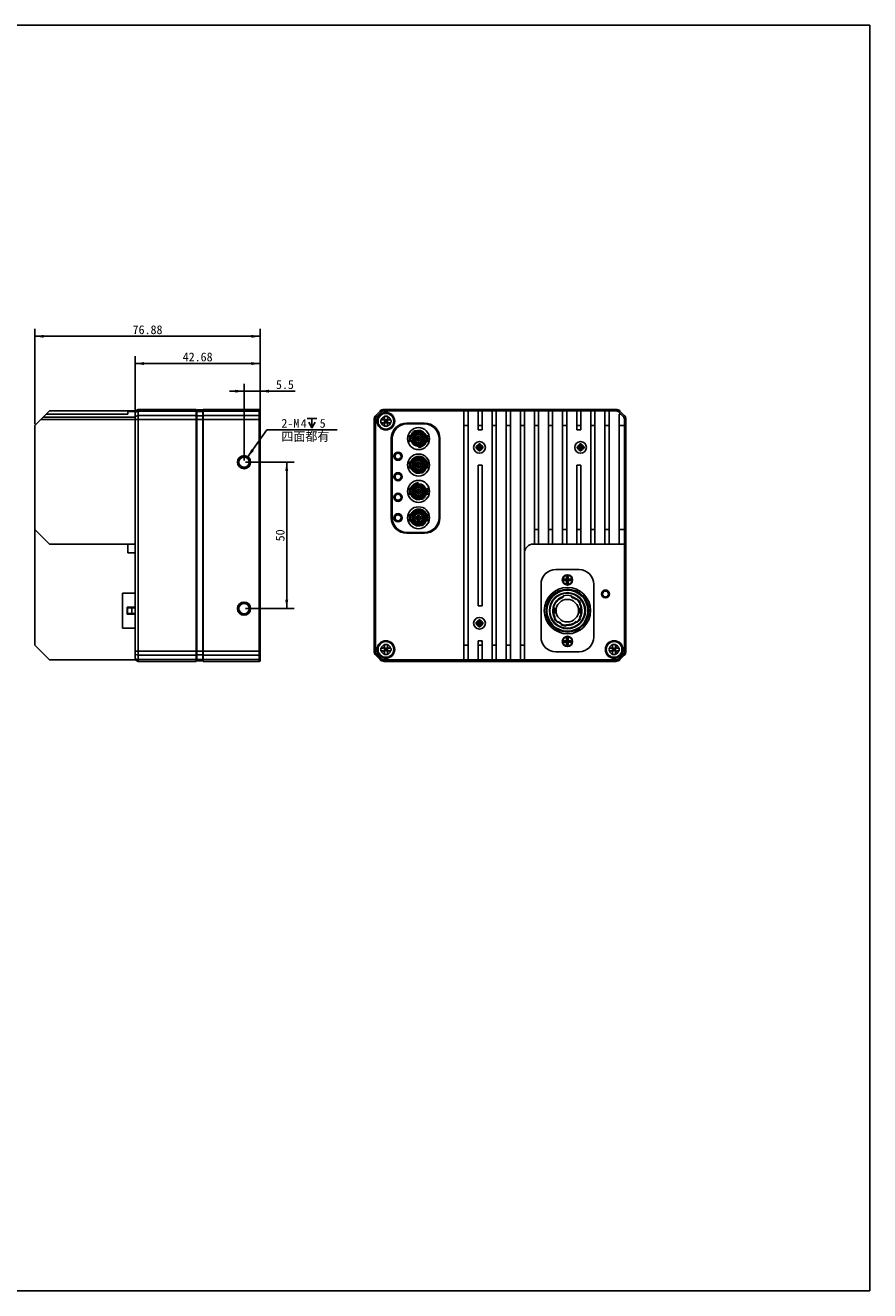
# Model space of a CAD drawing. Header units: millimetres. Extents: x 0 to 559, y 0 to 432.
# Tile 2 of 2: x 271 to 559, y 0 to 432. Entities that reach past the tile are written whole.
import ezdxf
from ezdxf.enums import TextEntityAlignment as Align

# ---------------------------------------------------------------- set-up
doc = ezdxf.new("R2010")
doc.units = ezdxf.units.MM
doc.header["$LTSCALE"] = 30.734
doc.layers.get('0').update_dxf_attribs({"linetype": 'CONTINUOUS'})
doc.layers.add('00_COMPONENTS', color=7, linetype='CONTINUOUS')
doc.layers.add('51__DRAFT_DIMS', color=7, linetype='CONTINUOUS')
doc.styles.get("Standard").update_dxf_attribs({"font": 'simfang.ttf'})
doc.dimstyles.new('DIMSTYLE_1', dxfattribs={"dimtxt": 3, "dimasz": 3, "dimexe": 2.5, "dimexo": 0.5, "dimgap": 0.75, "dimtad": 1, "dimdsep": 46, "dimtxsty": 'STANDARD', "dimblk": '_FILLED', "dimblk1": '_FILLED', "dimblk2": '_FILLED', "dimcen": 0.09, "dimclrt": 3, "dimazin": 2, "dimtp": 0.3, "dimtm": 0.3, "dimtfac": 1, "dimtofl": 0, "dimtmove": 0, "dimatfit": 3, "dimldrblk": '_FILLED', "dimfxl": 1, "dimtolj": 1, "dimarcsym": 0})
doc.dimstyles.new('DIMSTYLE_2', dxfattribs={"dimtxt": 3, "dimasz": 3, "dimexe": 2.5, "dimexo": 0.5, "dimtad": 1, "dimdsep": 46, "dimtxsty": 'STANDARD', "dimblk": '_FILLED', "dimblk1": '_FILLED', "dimblk2": '_FILLED', "dimcen": 0.09, "dimclrt": 3, "dimazin": 2, "dimtp": 0.1, "dimtm": 0.1, "dimtfac": 1, "dimtofl": 0, "dimtmove": 0, "dimatfit": 1, "dimldrblk": '_FILLED', "dimfxl": 1, "dimtolj": 1, "dimarcsym": 0})
doc.dimstyles.new('DIMSTYLE_3', dxfattribs={"dimtxt": 3, "dimasz": 3, "dimexe": 2.5, "dimexo": 0.5, "dimgap": 0.75, "dimtad": 1, "dimdsep": 46, "dimtxsty": 'STANDARD', "dimblk": '_FILLED', "dimblk1": '_FILLED', "dimblk2": '_FILLED', "dimcen": 0.09, "dimclrt": 3, "dimazin": 2, "dimtp": 0.1, "dimtm": 0.1, "dimtfac": 1, "dimtofl": 0, "dimtmove": 0, "dimatfit": 3, "dimldrblk": '_FILLED', "dimfxl": 1, "dimtolj": 1, "dimarcsym": 0})

# ---------------------------------------------------------------- blocks, each defined once
blk = doc.blocks.new('_FILLED')
at = {"color": 0, "linetype": 'BYBLOCK'}
blk.add_solid([(0, 0), (-1, 0.17), (-1, -0.17)], dxfattribs=at)
blk = doc.blocks.new('*D5')
at = {"layer": '51__DRAFT_DIMS', "color": 4}
for p, q in [((345.76, 282.75), (362.32, 282.75)), ((359.82, 282.75), (359.82, 257.75)), ((359.82, 232.75), (359.82, 257.75)), ((345.76, 232.75), (362.32, 232.75))]:
    blk.add_line(p, q, dxfattribs=at)
at = {"layer": '51__DRAFT_DIMS', "color": 4, "xscale": 3, "yscale": 3, "zscale": 3}
for p, rotation in [((359.82, 282.75), 90), ((359.82, 232.75), 270)]:
    blk.add_blockref('_FILLED', p, dxfattribs=dict(at, rotation=rotation))
at = {"layer": '51__DRAFT_DIMS', "color": 3}
blk.add_text('50', height=3, rotation=90, dxfattribs=at).set_placement((359.07, 257.75), align=Align.CENTER)
blk = doc.blocks.new('*D6')
at = {"layer": '51__DRAFT_DIMS', "color": 4}
for p, q in [((345.26, 306.95), (340.26, 306.95)), ((340.26, 306.95), (348.01, 306.95)), ((345.26, 283.25), (345.26, 309.45)), ((362.76, 306.95), (348.01, 306.95)), ((350.76, 297.77), (350.76, 309.45)), ((350.76, 306.95), (362.76, 306.95))]:
    blk.add_line(p, q, dxfattribs=at)
at = {"layer": '51__DRAFT_DIMS', "color": 4, "xscale": 3, "yscale": 3, "zscale": 3}
blk.add_blockref('_FILLED', (345.26, 306.95), dxfattribs=at)
at = {"layer": '51__DRAFT_DIMS', "color": 4, "xscale": 3, "yscale": 3, "zscale": 3, "rotation": 180}
blk.add_blockref('_FILLED', (350.76, 306.95), dxfattribs=at)
at = {"layer": '51__DRAFT_DIMS', "color": 3}
blk.add_text('5.5', height=3, dxfattribs=at).set_placement((356.15, 307.7))
blk = doc.blocks.new('*D7')
at = {"layer": '51__DRAFT_DIMS', "color": 4}
for p, q in [((346.41, 284.39), (353.01, 293.72)), ((353.01, 293.72), (356.51, 293.72)), ((356.51, 293.72), (377.08, 293.72))]:
    blk.add_line(p, q, dxfattribs=at)
at = {"layer": '51__DRAFT_DIMS', "color": 4, "xscale": 3, "yscale": 3, "zscale": 3, "rotation": 234.7695864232}
blk.add_blockref('_FILLED', (346.41, 284.39), dxfattribs=at)
at = {"layer": '51__DRAFT_DIMS', "color": 3}
for s, p in [('2-M', (358.01, 294.47)), ('4', (364.61, 294.47)), ('5', (371.07, 294.47)), ('四面都有', (358.01, 289.97))]:
    blk.add_text(s, height=3, dxfattribs=at).set_placement(p)
blk = doc.blocks.new('*D9')
at = {"layer": '51__DRAFT_DIMS', "color": 4}
for p, q in [((273.88, 295.75), (273.88, 328.17)), ((350.76, 297.77), (350.76, 328.17)), ((273.88, 325.67), (312.32, 325.67)), ((350.76, 325.67), (312.32, 325.67))]:
    blk.add_line(p, q, dxfattribs=at)
at = {"layer": '51__DRAFT_DIMS', "color": 4, "xscale": 3, "yscale": 3, "zscale": 3, "rotation": 180}
blk.add_blockref('_FILLED', (273.88, 325.67), dxfattribs=at)
at = {"layer": '51__DRAFT_DIMS', "color": 4, "xscale": 3, "yscale": 3, "zscale": 3}
blk.add_blockref('_FILLED', (350.76, 325.67), dxfattribs=at)
at = {"layer": '51__DRAFT_DIMS', "color": 3}
blk.add_text('76.88', height=3, dxfattribs=at).set_placement((312.32, 326.42), align=Align.CENTER)
blk = doc.blocks.new('*D10')
at = {"layer": '51__DRAFT_DIMS', "color": 4}
for p, q in [((308.08, 297.77), (308.08, 318.88)), ((308.08, 316.38), (329.42, 316.38)), ((350.76, 316.38), (329.42, 316.38)), ((350.76, 297.77), (350.76, 318.88))]:
    blk.add_line(p, q, dxfattribs=at)
at = {"layer": '51__DRAFT_DIMS', "color": 4, "xscale": 3, "yscale": 3, "zscale": 3, "rotation": 180}
blk.add_blockref('_FILLED', (308.08, 316.38), dxfattribs=at)
at = {"layer": '51__DRAFT_DIMS', "color": 4, "xscale": 3, "yscale": 3, "zscale": 3}
blk.add_blockref('_FILLED', (350.76, 316.38), dxfattribs=at)
at = {"layer": '51__DRAFT_DIMS', "color": 3}
blk.add_text('42.68', height=3, dxfattribs=at).set_placement((329.42, 317.13), align=Align.CENTER)

msp = doc.modelspace()

# ---------------------------------------------------------------- linework, layer by layer
at = {"color": 7}
for p, q in [((0, 431.8), (558.8, 431.8)), ((558.8, 0), (558.8, 431.8)), ((0, 0), (558.8, 0))]:
    msp.add_line(p, q, dxfattribs=at)
at = {"layer": '00_COMPONENTS', "color": 7}
for p, q in [((273.881, 295.253), (278.881, 300.253)), ((277.761, 299.133), (305.581, 299.133)), ((278.881, 300.253), (308.081, 300.253)), ((305.581, 299.133), (305.581, 300.253)), ((308.081, 300.287), (309.081, 300.753)), ((308.081, 215.22), (308.081, 300.287)), ((309.081, 214.753), (309.081, 300.753)), ((309.081, 300.753), (328.971, 300.753)), ((328.971, 214.753), (328.971, 300.753)), ((328.971, 299.253), (329.071, 299.253)), ((329.071, 215.053), (329.071, 300.453)), ((329.071, 300.453), (329.171, 300.453)), ((329.171, 300.603), (329.171, 214.903)), ((331.171, 300.603), (329.171, 300.603)), ((331.171, 300.603), (331.171, 214.903)), ((331.171, 300.453), (331.271, 300.453)), ((331.271, 214.753), (331.271, 300.753)), ((331.271, 300.753), (350.461, 300.753)), ((350.761, 300.453), (350.761, 215.053)), ((391.684, 300.167), (390.206, 298.689)), ((392.014, 299.838), (390.535, 298.359)), ((472.142, 300.753), (393.098, 300.753)), ((472.142, 300.287), (393.098, 300.287)), ((393.17, 297.703), (393.17, 298.444)), ((394.17, 297.703), (394.17, 298.444)), ((420.33, 215.253), (420.33, 300.253)), ((420.33, 300.253), (472.206, 300.253)), ((421.73, 215.253), (421.73, 300.253)), ((425.14, 293.753), (425.14, 300.253)), ((426.54, 293.753), (426.54, 300.253)), ((429.95, 215.253), (429.95, 300.253)), ((431.35, 215.253), (431.35, 300.253)), ((434.76, 215.253), (434.76, 300.253)), ((436.16, 215.253), (436.16, 300.253)), ((439.57, 215.253), (439.57, 300.253)), ((440.97, 215.253), (440.97, 300.253)), ((444.38, 254.753), (444.38, 300.253)), ((445.78, 254.753), (445.78, 300.253)), ((449.19, 254.753), (449.19, 300.253)), ((450.59, 254.753), (450.59, 300.253)), ((454, 254.753), (454, 300.253)), ((455.4, 254.753), (455.4, 300.253)), ((458.81, 293.753), (458.81, 300.253)), ((460.21, 293.753), (460.21, 300.253)), ((463.62, 254.753), (463.62, 300.253)), ((465.02, 254.753), (465.02, 300.253)), ((468.43, 254.753), (468.43, 300.253)), ((469.83, 254.753), (469.83, 300.253)), ((472.913, 299.96), (474.827, 298.046)), ((474.704, 298.359), (473.226, 299.838)), ((473.24, 254.753), (473.24, 299.133)), ((473.24, 299.133), (473.74, 299.133)), ((475.034, 298.689), (473.556, 300.167)), ((273.881, 220.253), (273.881, 295.253)), ((389.62, 297.275), (389.62, 218.232)), ((390.086, 297.275), (390.086, 218.232)), ((391.929, 297.203), (392.67, 297.203)), ((392.67, 296.203), (391.929, 296.203)), ((393.024, 296.057), (394.316, 297.35)), ((393.024, 297.35), (394.316, 296.057)), ((393.17, 297.203), (393.17, 296.203)), ((393.17, 297.203), (394.17, 297.203)), ((393.17, 296.703), (394.17, 296.703)), ((393.17, 296.203), (394.17, 296.203)), ((393.17, 294.963), (393.17, 295.703)), ((393.67, 296.203), (393.67, 297.203)), ((394.17, 297.203), (394.17, 296.203)), ((394.17, 294.963), (394.17, 295.703)), ((394.67, 297.203), (395.411, 297.203)), ((395.411, 296.203), (394.67, 296.203)), ((400.82, 296.053), (406.82, 296.053)), ((400.82, 295.753), (406.82, 295.753)), ((420.33, 295.253), (421.73, 295.253)), ((425.14, 295.253), (426.54, 295.253)), ((426.54, 293.753), (425.14, 293.753)), ((429.95, 295.253), (431.35, 295.253)), ((434.76, 295.253), (436.16, 295.253)), ((439.57, 295.253), (440.97, 295.253)), ((444.38, 295.253), (445.78, 295.253)), ((449.19, 295.253), (450.59, 295.253)), ((454, 295.253), (455.4, 295.253)), ((458.81, 295.253), (460.21, 295.253)), ((460.21, 293.753), (458.81, 293.753)), ((463.62, 295.253), (465.02, 295.253)), ((468.43, 295.253), (469.83, 295.253)), ((473.24, 295.253), (475.12, 295.253)), ((475.12, 254.753), (475.12, 297.339)), ((475.154, 218.232), (475.154, 297.275)), ((475.62, 218.232), (475.62, 297.275)), ((395.52, 263.753), (395.52, 290.753)), ((395.82, 263.753), (395.82, 290.753)), ((401.206, 291.753), (401.909, 291.753)), ((401.206, 289.753), (401.959, 289.753)), ((401.97, 290.053), (401.97, 291.453)), ((401.97, 291.453), (402.656, 291.453)), ((401.97, 290.053), (402.656, 290.053)), ((403.523, 293.428), (405.647, 293.428)), ((407.67, 291.453), (406.984, 291.453)), ((407.67, 290.053), (406.984, 290.053)), ((407.442, 291.753), (407.441, 291.756)), ((407.442, 291.753), (407.441, 291.755)), ((407.442, 291.753), (408.434, 291.753)), ((407.497, 289.753), (408.434, 289.753)), ((407.67, 291.453), (407.67, 290.053)), ((411.82, 290.753), (411.82, 263.753)), ((412.12, 290.753), (412.12, 263.753)), ((424.441, 288.003), (425.07, 288.003)), ((424.441, 287.503), (425.07, 287.503)), ((425.282, 287.415), (425.958, 288.091)), ((425.282, 288.091), (425.958, 287.415)), ((425.37, 288.303), (425.37, 288.932)), ((425.37, 288.003), (425.37, 287.503)), ((425.37, 288.003), (425.87, 288.003)), ((425.37, 287.753), (425.87, 287.753)), ((425.37, 287.503), (425.87, 287.503)), ((425.37, 286.574), (425.37, 287.203)), ((425.62, 288.003), (425.62, 287.503)), ((425.87, 288.303), (425.87, 288.932)), ((425.87, 288.003), (425.87, 287.503)), ((425.87, 286.574), (425.87, 287.203)), ((426.17, 288.003), (426.799, 288.003)), ((426.17, 287.503), (426.799, 287.503)), ((458.941, 288.003), (459.57, 288.003)), ((458.941, 287.503), (459.57, 287.503)), ((459.782, 287.415), (460.458, 288.091)), ((459.782, 288.091), (460.458, 287.415)), ((459.87, 288.303), (459.87, 288.932)), ((459.87, 288.003), (459.87, 287.503)), ((459.87, 288.003), (460.37, 288.003)), ((459.87, 287.753), (460.37, 287.753)), ((459.87, 287.503), (460.37, 287.503)), ((459.87, 286.574), (459.87, 287.203)), ((460.12, 288.003), (460.12, 287.503)), ((460.37, 288.303), (460.37, 288.932)), ((460.37, 288.003), (460.37, 287.503)), ((460.37, 286.574), (460.37, 287.203)), ((460.67, 288.003), (461.299, 288.003)), ((460.67, 287.503), (461.299, 287.503)), ((402.143, 282.753), (401.206, 282.753)), ((402.198, 280.753), (401.206, 280.753)), ((401.97, 281.053), (401.97, 282.453)), ((401.97, 282.453), (402.656, 282.453)), ((401.97, 281.053), (402.656, 281.053)), ((402.198, 280.753), (402.199, 280.751)), ((402.198, 280.753), (402.198, 280.751)), ((407.67, 282.453), (406.984, 282.453)), ((407.67, 281.053), (406.984, 281.053)), ((407.67, 282.453), (407.67, 281.053)), ((408.434, 282.753), (407.68, 282.753)), ((408.434, 280.753), (407.731, 280.753)), ((425.14, 233.753), (425.14, 281.753)), ((425.14, 281.753), (426.54, 281.753)), ((426.54, 233.753), (426.54, 281.753)), ((458.81, 281.753), (460.21, 281.753)), ((458.81, 254.753), (458.81, 281.753)), ((460.21, 254.753), (460.21, 281.753)), ((403.993, 279.078), (406.117, 279.078)), ((402.143, 273.753), (401.206, 273.753)), ((401.97, 272.053), (401.97, 273.453)), ((401.97, 273.453), (402.656, 273.453)), ((401.97, 272.053), (402.656, 272.053)), ((407.67, 273.453), (406.984, 273.453)), ((407.67, 272.053), (406.984, 272.053)), ((407.67, 273.453), (407.67, 272.053)), ((408.434, 273.753), (407.68, 273.753)), ((402.198, 271.753), (401.206, 271.753)), ((402.198, 271.753), (402.198, 271.751)), ((402.198, 271.753), (402.199, 271.751)), ((403.993, 270.078), (406.117, 270.078)), ((408.434, 271.753), (407.731, 271.753)), ((402.143, 264.753), (401.206, 264.753)), ((401.97, 263.053), (401.97, 264.453)), ((401.97, 264.453), (402.656, 264.453)), ((407.67, 264.453), (406.984, 264.453)), ((407.67, 264.453), (407.67, 263.053)), ((408.434, 264.753), (407.68, 264.753)), ((278.881, 254.753), (273.881, 259.753)), ((402.198, 262.753), (401.206, 262.753)), ((401.97, 263.053), (402.656, 263.053)), ((402.198, 262.753), (402.198, 262.751)), ((402.198, 262.753), (402.199, 262.751)), ((403.993, 261.078), (406.117, 261.078)), ((407.67, 263.053), (406.984, 263.053)), ((408.434, 262.753), (407.731, 262.753)), ((445.78, 259.753), (444.38, 259.753)), ((450.59, 259.753), (449.19, 259.753)), ((455.4, 259.753), (454, 259.753)), ((460.21, 259.753), (458.81, 259.753)), ((465.02, 259.753), (463.62, 259.753)), ((469.83, 259.753), (468.43, 259.753)), ((475.12, 259.753), (473.24, 259.753)), ((406.82, 258.753), (400.82, 258.753)), ((406.82, 258.453), (400.82, 258.453)), ((278.881, 254.753), (308.081, 254.753)), ((305.581, 251.753), (305.581, 254.753)), ((443.97, 254.753), (475.12, 254.753)), ((459.62, 246.053), (451.62, 246.053)), ((454.424, 242.803), (455.07, 242.803)), ((454.424, 242.303), (454.424, 242.803)), ((454.424, 242.303), (455.07, 242.303)), ((454.441, 242.803), (454.441, 242.303)), ((455.282, 242.891), (455.958, 242.215)), ((455.282, 242.215), (455.958, 242.891)), ((455.87, 243.749), (455.37, 243.749)), ((455.37, 243.749), (455.37, 243.103)), ((455.37, 243.732), (455.87, 243.732)), ((455.37, 242.803), (455.87, 242.803)), ((455.37, 242.803), (455.37, 242.303)), ((455.37, 242.553), (455.87, 242.553)), ((455.37, 242.303), (455.87, 242.303)), ((455.37, 242.003), (455.37, 241.358)), ((455.62, 242.803), (455.62, 242.303)), ((455.87, 243.749), (455.87, 243.103)), ((455.87, 242.803), (455.87, 242.303)), ((455.87, 242.003), (455.87, 241.358)), ((456.17, 242.803), (456.816, 242.803)), ((456.17, 242.303), (456.816, 242.303)), ((456.799, 242.803), (456.799, 242.303)), ((456.816, 242.303), (456.816, 242.803)), ((308.081, 237.998), (303.721, 237.998)), ((303.721, 237.998), (303.721, 226.098)), ((446.62, 241.053), (446.62, 223.053)), ((455.37, 241.374), (455.87, 241.374)), ((455.87, 241.358), (455.37, 241.358)), ((464.62, 223.053), (464.62, 241.053)), ((308.081, 233.198), (305.321, 233.198)), ((305.321, 230.898), (305.321, 233.198)), ((426.54, 233.753), (425.14, 233.753)), ((454.206, 236.639), (454.206, 237.108)), ((455.206, 235.848), (455.206, 235.877)), ((456.006, 235.848), (455.206, 235.848)), ((456.006, 235.877), (456.006, 235.848)), ((457.006, 236.639), (457.006, 237.108)), ((458.989, 236.062), (458.639, 235.768)), ((459.796, 234.389), (460.146, 234.683)), ((305.321, 230.898), (308.081, 230.898)), ((305.496, 233.048), (308.081, 233.048)), ((305.496, 231.048), (305.496, 233.048)), ((305.496, 231.048), (308.081, 231.048)), ((425.37, 228.303), (425.37, 228.932)), ((425.87, 228.303), (425.87, 228.932)), ((451.256, 233.048), (450.911, 233.048)), ((450.911, 231.048), (451.256, 231.048)), ((451.415, 229.707), (451.065, 229.413)), ((451.256, 231.048), (451.256, 233.048)), ((460.146, 229.413), (459.796, 229.707)), ((460.3, 233.048), (459.956, 233.048)), ((459.956, 231.048), (459.956, 233.048)), ((459.956, 231.048), (460.3, 231.048)), ((308.081, 226.098), (303.721, 226.098)), ((424.441, 228.003), (425.07, 228.003)), ((424.441, 227.503), (425.07, 227.503)), ((425.282, 228.091), (425.958, 227.415)), ((425.282, 227.415), (425.958, 228.091)), ((425.37, 228.003), (425.87, 228.003)), ((425.37, 228.003), (425.37, 227.503)), ((425.37, 227.753), (425.87, 227.753)), ((425.37, 227.503), (425.87, 227.503)), ((425.37, 226.574), (425.37, 227.203)), ((425.62, 228.003), (425.62, 227.503)), ((425.87, 228.003), (425.87, 227.503)), ((425.87, 226.574), (425.87, 227.203)), ((426.17, 228.003), (426.799, 228.003)), ((426.17, 227.503), (426.799, 227.503)), ((452.222, 228.034), (452.572, 228.328)), ((453.516, 227.727), (453.398, 227.285)), ((455.136, 226.819), (455.255, 227.261)), ((458.639, 228.328), (458.989, 228.034)), ((278.881, 215.253), (273.881, 220.253)), ((393.17, 219.803), (393.17, 220.544)), ((394.17, 219.803), (394.17, 220.544)), ((420.33, 220.253), (421.73, 220.253)), ((425.14, 221.753), (426.54, 221.753)), ((425.14, 215.253), (425.14, 221.753)), ((425.14, 220.253), (426.54, 220.253)), ((426.54, 215.253), (426.54, 221.753)), ((429.95, 220.253), (431.35, 220.253)), ((434.76, 220.253), (436.16, 220.253)), ((439.57, 220.253), (440.97, 220.253)), ((454.424, 221.803), (455.07, 221.803)), ((454.424, 221.303), (454.424, 221.803)), ((454.424, 221.303), (455.07, 221.303)), ((454.441, 221.803), (454.441, 221.303)), ((455.282, 221.891), (455.958, 221.215)), ((455.282, 221.215), (455.958, 221.891)), ((455.87, 222.749), (455.37, 222.749)), ((455.37, 222.749), (455.37, 222.103)), ((455.37, 222.732), (455.87, 222.732)), ((455.37, 221.803), (455.87, 221.803)), ((455.37, 221.803), (455.37, 221.303)), ((455.37, 221.553), (455.87, 221.553)), ((455.37, 221.303), (455.87, 221.303)), ((455.37, 221.003), (455.37, 220.358)), ((455.37, 220.374), (455.87, 220.374)), ((455.87, 220.358), (455.37, 220.358)), ((455.62, 221.803), (455.62, 221.303)), ((455.87, 222.749), (455.87, 222.103)), ((455.87, 221.803), (455.87, 221.303)), ((455.87, 221.003), (455.87, 220.358)), ((456.17, 221.803), (456.816, 221.803)), ((456.17, 221.303), (456.816, 221.303)), ((456.799, 221.803), (456.799, 221.303)), ((456.816, 221.303), (456.816, 221.803)), ((471.07, 219.803), (471.07, 220.544)), ((472.07, 219.803), (472.07, 220.544)), ((328.971, 216.253), (329.071, 216.253)), ((390.206, 216.817), (391.684, 215.339)), ((390.535, 217.147), (392.014, 215.669)), ((391.929, 219.303), (392.67, 219.303)), ((392.67, 218.303), (391.929, 218.303)), ((393.024, 219.45), (394.316, 218.157)), ((393.024, 218.157), (394.316, 219.45)), ((393.17, 219.303), (393.17, 218.303)), ((393.17, 219.303), (394.17, 219.303)), ((393.17, 218.803), (394.17, 218.803)), ((393.17, 218.303), (394.17, 218.303)), ((393.17, 217.063), (393.17, 217.803)), ((393.67, 218.303), (393.67, 219.303)), ((394.17, 219.303), (394.17, 218.303)), ((394.17, 217.063), (394.17, 217.803)), ((394.67, 219.303), (395.411, 219.303)), ((395.411, 218.303), (394.67, 218.303)), ((451.62, 218.053), (459.62, 218.053)), ((469.829, 219.303), (470.57, 219.303)), ((470.57, 218.303), (469.829, 218.303)), ((470.924, 219.45), (472.216, 218.157)), ((470.924, 218.157), (472.216, 219.45)), ((471.07, 219.303), (472.07, 219.303)), ((471.07, 219.303), (471.07, 218.303)), ((471.07, 218.803), (472.07, 218.803)), ((471.07, 218.303), (472.07, 218.303)), ((471.07, 217.063), (471.07, 217.803)), ((471.57, 218.303), (471.57, 219.303)), ((472.07, 219.303), (472.07, 218.303)), ((472.07, 217.063), (472.07, 217.803)), ((472.57, 219.303), (473.311, 219.303)), ((473.311, 218.303), (472.57, 218.303)), ((473.226, 215.669), (474.704, 217.147)), ((473.556, 215.339), (475.034, 216.817)), ((308.081, 215.253), (278.881, 215.253)), ((308.081, 215.22), (309.081, 214.753)), ((328.971, 214.753), (309.081, 214.753)), ((329.071, 215.053), (329.171, 215.053)), ((331.171, 214.903), (329.171, 214.903)), ((331.171, 215.053), (331.271, 215.053)), ((350.461, 214.753), (331.271, 214.753)), ((393.098, 215.22), (472.142, 215.22)), ((393.098, 214.753), (472.142, 214.753)), ((420.33, 215.253), (440.97, 215.253))]:
    msp.add_line(p, q, dxfattribs=at)
at = {"layer": '00_COMPONENTS', "color": 4}
for p, q in [((308.081, 298.046), (276.674, 298.046)), ((305.581, 299.96), (308.081, 299.96)), ((308.081, 299.838), (309.081, 300.167)), ((308.081, 298.359), (309.081, 298.689)), ((309.081, 300.167), (328.971, 300.167)), ((328.971, 298.689), (309.081, 298.689)), ((329.071, 299.955), (329.171, 299.955)), ((329.071, 298.477), (329.171, 298.477)), ((331.171, 300.061), (329.171, 300.061)), ((331.171, 298.583), (329.171, 298.583)), ((331.171, 299.955), (331.271, 299.955)), ((331.171, 298.477), (331.271, 298.477)), ((331.271, 300.167), (350.461, 300.167)), ((350.461, 298.689), (331.271, 298.689)), ((350.461, 300.753), (350.461, 214.753)), ((390.535, 298.359), (390.206, 298.689)), ((392.014, 299.838), (391.684, 300.167)), ((393.098, 300.287), (393.098, 300.753)), ((472.142, 300.287), (472.142, 300.753)), ((473.226, 299.838), (473.556, 300.167)), ((474.704, 298.359), (475.034, 298.689)), ((308.081, 297.339), (275.967, 297.339)), ((308.081, 297.275), (328.971, 297.275)), ((328.971, 296.253), (329.071, 296.253)), ((329.071, 297.275), (350.761, 297.275)), ((390.086, 297.275), (389.62, 297.275)), ((400.82, 296.053), (400.82, 295.753)), ((406.82, 296.053), (406.82, 295.753)), ((475.154, 297.275), (475.62, 297.275)), ((395.52, 290.753), (395.82, 290.753)), ((412.12, 290.753), (411.82, 290.753)), ((395.52, 263.753), (395.82, 263.753)), ((412.12, 263.753), (411.82, 263.753)), ((400.82, 258.453), (400.82, 258.753)), ((406.82, 258.453), (406.82, 258.753)), ((305.581, 251.753), (308.081, 251.753)), ((308.081, 218.232), (328.971, 218.232)), ((308.081, 217.147), (309.081, 216.817)), ((309.081, 216.817), (328.971, 216.817)), ((328.971, 219.253), (329.071, 219.253)), ((329.071, 218.232), (350.761, 218.232)), ((329.071, 217.03), (329.171, 217.03)), ((331.171, 216.924), (329.171, 216.924)), ((331.171, 217.03), (331.271, 217.03)), ((331.271, 216.817), (350.461, 216.817)), ((390.086, 218.232), (389.62, 218.232)), ((390.535, 217.147), (390.206, 216.817)), ((474.704, 217.147), (475.034, 216.817)), ((475.154, 218.232), (475.62, 218.232)), ((308.081, 215.669), (309.081, 215.339)), ((328.971, 215.339), (309.081, 215.339)), ((329.071, 215.551), (329.171, 215.551)), ((331.171, 215.445), (329.171, 215.445)), ((331.171, 215.551), (331.271, 215.551)), ((350.461, 215.339), (331.271, 215.339)), ((392.014, 215.669), (391.684, 215.339)), ((393.098, 215.22), (393.098, 214.753)), ((472.142, 215.22), (472.142, 214.753)), ((473.226, 215.669), (473.556, 215.339))]:
    msp.add_line(p, q, dxfattribs=at)
at = {"layer": '00_COMPONENTS', "color": 7}
for centre, radius in [((393.67, 296.703), 3), ((393.67, 296.703), 2.675), ((404.82, 290.753), 3.75), ((404.82, 290.753), 2.275), ((404.82, 290.753), 2), ((404.82, 290.753), 1.8), ((404.82, 290.753), 1.4), ((404.82, 290.753), 0.835), ((404.82, 290.753), 0.69), ((404.82, 290.753), 0.22), ((425.62, 287.753), 2), ((460.12, 287.753), 2), ((345.261, 282.753), 2.25), ((397.82, 284.753), 1.4), ((397.82, 284.753), 1.3), ((404.82, 281.753), 3.75), ((345.261, 282.753), 1.75), ((404.82, 281.753), 2.275), ((404.82, 281.753), 2), ((404.82, 281.753), 1.8), ((404.82, 281.753), 1.4), ((404.82, 281.753), 0.835), ((404.82, 281.753), 0.69), ((404.82, 281.753), 0.22), ((397.82, 277.753), 1.4), ((397.82, 277.753), 1.3), ((404.82, 272.753), 3.75), ((397.82, 270.753), 1.4), ((397.82, 270.753), 1.3), ((404.82, 272.753), 2.275), ((404.82, 272.753), 2), ((404.82, 272.753), 1.8), ((404.82, 272.753), 1.4), ((404.82, 272.753), 0.835), ((404.82, 272.753), 0.69), ((404.82, 272.753), 0.22), ((397.82, 263.753), 1.4), ((397.82, 263.753), 1.3), ((404.82, 263.753), 3.75), ((404.82, 263.753), 2.275), ((404.82, 263.753), 2), ((404.82, 263.753), 1.8), ((404.82, 263.753), 1.4), ((404.82, 263.753), 0.835), ((404.82, 263.753), 0.69), ((404.82, 263.753), 0.22), ((455.62, 242.553), 1.75), ((455.62, 242.553), 1.6), ((455.62, 232.053), 7.9), ((455.62, 232.053), 7.3), ((455.606, 232.048), 7), ((455.606, 232.048), 5.95), ((468.62, 237.753), 1.35), ((345.261, 232.753), 2.25), ((345.261, 232.753), 1.75), ((455.606, 232.048), 3.85), ((425.62, 227.753), 2), ((393.67, 218.803), 3), ((393.67, 218.803), 2.675), ((455.62, 221.553), 1.75), ((455.62, 221.553), 1.6), ((471.57, 218.803), 3), ((471.57, 218.803), 2.675)]:
    msp.add_circle(centre, radius, dxfattribs=at)
at = {"layer": '00_COMPONENTS', "color": 4}
for centre, radius in [((404.82, 290.753), 1.933), ((404.82, 290.753), 1.898), ((397.82, 284.753), 1.25), ((397.82, 284.753), 1.21), ((397.82, 284.753), 1.01), ((404.82, 281.753), 1.933), ((404.82, 281.753), 1.898), ((397.82, 277.753), 1.25), ((397.82, 277.753), 1.21), ((397.82, 277.753), 1.01), ((404.82, 272.753), 1.933), ((404.82, 272.753), 1.898), ((397.82, 270.753), 1.25), ((397.82, 270.753), 1.21), ((397.82, 270.753), 1.01), ((397.82, 263.753), 1.25), ((397.82, 263.753), 1.21), ((397.82, 263.753), 1.01), ((404.82, 263.753), 1.933), ((404.82, 263.753), 1.898), ((455.606, 232.048), 6.15), ((468.62, 237.753), 1.3), ((468.62, 237.753), 1.25), ((468.62, 237.753), 1.21), ((468.62, 237.753), 1.01)]:
    msp.add_circle(centre, radius, dxfattribs=at)
at = {"layer": '00_COMPONENTS', "color": 7}
for centre, radius, start, end in [((350.461, 300.453), 0.3, 0, 90), ((391.62, 297.275), 2, 135, 180), ((391.62, 297.275), 1.534, 135, 180), ((393.098, 298.753), 2, 90, 135), ((393.098, 298.753), 1.534, 90, 135), ((472.142, 298.753), 2, 45, 90), ((472.142, 298.753), 1.534, 45, 90), ((472.206, 299.253), 1, 45, 90), ((473.62, 297.275), 1.534, 0, 45), ((474.12, 297.339), 1, 0, 45), ((473.62, 297.275), 2, 0, 45), ((392.67, 297.703), 0.5, 270, 360), ((392.67, 295.703), 0.5, 0, 90), ((394.67, 297.703), 0.5, 180, 270), ((394.67, 295.703), 0.5, 90, 180), ((400.82, 290.753), 5.3, 90, 180), ((400.82, 290.753), 5, 90, 180), ((406.82, 290.753), 5.3, 0, 90), ((406.82, 290.753), 5, 0, 90), ((404.82, 290.753), 3.125, 161.33694, 198.66355), ((404.818, 290.827), 3.054, 162.34206, 200.58972), ((404.81, 291.023), 2.681, 164.31961, 170.75565), ((404.824, 291.019), 2.696, 158.43413, 164.31812), ((404.79, 290.762), 2.599, 164.04658, 164.57032), ((404.82, 290.753), 2.625, 15.47245, 164.5281), ((404.82, 290.753), 2.625, 195.47245, 344.5281), ((404.807, 290.757), 2.617, 162.36646, 164.04538), ((404.82, 290.753), 2.8, 26.13896, 107.17759), ((404.827, 290.682), 2.826, 22.88525, 27.50711), ((404.829, 290.682), 2.825, 22.3333, 22.8842), ((404.819, 290.678), 2.835, 15.86326, 22.28154), ((404.823, 290.679), 2.831, 340.8977, 347.2184), ((404.82, 290.753), 3.125, 341.33647, 18.66358), ((431.374, 287.758), 6.937, 177.97516, 180.04034), ((431.374, 287.748), 6.937, 179.95966, 182.02484), ((425.07, 288.303), 0.3, 270, 360), ((425.07, 287.203), 0.3, 0, 90), ((425.62, 281.997), 6.939, 87.93532, 92.06468), ((425.62, 293.509), 6.939, 267.93532, 272.06468), ((426.17, 288.303), 0.3, 180, 270), ((426.17, 287.203), 0.3, 90, 180), ((419.866, 287.758), 6.937, 359.95966, 2.02484), ((419.866, 287.748), 6.937, 357.97516, 0.04034), ((465.874, 287.758), 6.937, 177.97516, 180.04034), ((465.874, 287.748), 6.937, 179.95966, 182.02484), ((459.57, 288.303), 0.3, 270, 360), ((459.57, 287.203), 0.3, 0, 90), ((460.12, 281.997), 6.939, 87.93532, 92.06468), ((460.12, 293.509), 6.939, 267.93532, 272.06468), ((460.67, 288.303), 0.3, 180, 270), ((460.67, 287.203), 0.3, 90, 180), ((454.366, 287.758), 6.937, 359.95966, 2.02484), ((454.366, 287.748), 6.937, 357.97516, 0.04034), ((404.82, 281.753), 3.125, 161.33647, 198.66358), ((404.817, 281.827), 2.831, 160.8977, 167.2184), ((404.821, 281.828), 2.835, 195.86326, 202.28154), ((404.811, 281.824), 2.825, 202.3333, 202.8842), ((404.813, 281.825), 2.826, 202.88525, 207.50711), ((404.82, 281.753), 2.625, 15.47245, 164.5281), ((404.82, 281.753), 2.625, 195.47245, 344.5281), ((404.816, 281.488), 2.696, 338.43413, 344.31812), ((404.833, 281.75), 2.617, 342.36646, 344.04538), ((404.85, 281.745), 2.599, 344.04658, 344.57032), ((404.83, 281.484), 2.681, 344.31961, 350.75565), ((404.822, 281.679), 3.054, 342.34206, 20.58972), ((404.82, 281.753), 3.125, 341.33694, 18.66355), ((404.82, 281.753), 2.8, 206.13896, 287.17759), ((404.82, 272.753), 3.125, 161.33647, 198.66358), ((404.817, 272.827), 2.831, 160.8977, 167.2184), ((404.821, 272.828), 2.835, 195.86326, 202.28154), ((404.82, 272.753), 2.625, 15.47245, 164.5281), ((404.82, 272.753), 2.625, 195.47245, 344.5281), ((404.85, 272.745), 2.599, 344.04658, 344.57032), ((404.83, 272.484), 2.681, 344.31961, 350.75565), ((404.822, 272.679), 3.054, 342.34206, 20.58972), ((404.82, 272.753), 3.125, 341.33694, 18.66355), ((404.811, 272.824), 2.825, 202.3333, 202.8842), ((404.813, 272.825), 2.826, 202.88525, 207.50711), ((404.82, 272.753), 2.8, 206.13896, 287.17759), ((404.816, 272.488), 2.696, 338.43413, 344.31812), ((404.833, 272.75), 2.617, 342.36646, 344.04538), ((400.82, 263.753), 5.3, 180, 270), ((400.82, 263.753), 5, 180, 270), ((404.82, 263.753), 3.125, 161.33647, 198.66358), ((404.817, 263.827), 2.831, 160.8977, 167.2184), ((404.82, 263.753), 2.625, 15.47245, 164.5281), ((406.82, 263.753), 5.3, 270, 360), ((406.82, 263.753), 5, 270, 360), ((404.822, 263.679), 3.054, 342.34206, 20.58972), ((404.82, 263.753), 3.125, 341.33694, 18.66355), ((404.821, 263.828), 2.835, 195.86326, 202.28154), ((404.811, 263.824), 2.825, 202.3333, 202.8842), ((404.813, 263.825), 2.826, 202.88525, 207.50711), ((404.82, 263.753), 2.625, 195.47245, 344.5281), ((404.82, 263.753), 2.8, 206.13896, 287.17759), ((404.816, 263.488), 2.696, 338.43413, 344.31812), ((404.833, 263.75), 2.617, 342.36646, 344.04538), ((404.85, 263.745), 2.599, 344.04658, 344.57032), ((404.83, 263.484), 2.681, 344.31961, 350.75565), ((443.97, 251.753), 3, 90, 180), ((451.62, 241.053), 5, 90, 180), ((455.07, 243.103), 0.3, 270.00041, 0.00041), ((455.07, 242.003), 0.3, 0.00041, 90.00041), ((456.17, 243.103), 0.3, 180.00041, 270.00041), ((456.17, 242.003), 0.3, 90.00041, 180.00041), ((459.62, 241.053), 5, 0, 90), ((455.606, 232.048), 5, 106.2602, 73.7398), ((455.606, 232.048), 4.8, 106.95776, 209.19308), ((455.606, 232.048), 5.25, 74.53399, 105.46601), ((455.606, 232.048), 4.8, 50.80692, 73.04224), ((455.606, 232.048), 5.25, 30.12911, 49.87089), ((455.606, 232.048), 4.8, 330.80692, 29.19308), ((425.62, 221.997), 6.939, 87.93532, 92.06468), ((455.606, 232.048), 5.25, 210.12911, 229.87089), ((455.606, 232.048), 5.25, 310.12911, 329.87089), ((431.374, 227.758), 6.937, 177.97516, 180.04034), ((431.374, 227.748), 6.937, 179.95966, 182.02484), ((425.07, 228.303), 0.3, 270, 360), ((425.07, 227.203), 0.3, 0, 90), ((425.62, 233.509), 6.939, 267.93532, 272.06468), ((426.17, 228.303), 0.3, 180, 270), ((426.17, 227.203), 0.3, 90, 180), ((419.866, 227.758), 6.937, 359.95966, 2.02484), ((419.866, 227.748), 6.937, 357.97516, 0.04034), ((455.606, 232.048), 4.8, 230.80692, 244.19308), ((455.606, 232.048), 5.25, 245.12911, 264.87089), ((455.606, 232.048), 4.8, 265.80692, 309.19308), ((451.62, 223.053), 5, 180, 270), ((455.07, 222.103), 0.3, 270.00041, 0.00041), ((455.07, 221.003), 0.3, 0.00041, 90.00041), ((456.17, 222.103), 0.3, 180.00041, 270.00041), ((456.17, 221.003), 0.3, 90.00041, 180.00041), ((459.62, 223.053), 5, 270, 360), ((391.62, 218.232), 2, 180, 225), ((391.62, 218.232), 1.534, 180, 225), ((392.67, 219.803), 0.5, 270, 360), ((392.67, 217.803), 0.5, 0, 90), ((394.67, 219.803), 0.5, 180, 270), ((394.67, 217.803), 0.5, 90, 180), ((470.57, 219.803), 0.5, 270, 360), ((470.57, 217.803), 0.5, 0, 90), ((472.57, 219.803), 0.5, 180, 270), ((472.57, 217.803), 0.5, 90, 180), ((473.62, 218.232), 1.534, 315, 360), ((473.62, 218.232), 2, 315, 360), ((350.461, 215.053), 0.3, 270, 360), ((393.098, 216.753), 2, 225, 270), ((393.098, 216.753), 1.534, 225, 270), ((472.142, 216.753), 1.534, 270, 315), ((472.142, 216.753), 2, 270, 315)]:
    msp.add_arc(centre, radius, start, end, dxfattribs=at)
at = {"layer": '00_COMPONENTS', "color": 4}
for centre, radius, start, end in [((393.67, 296.703), 1.675, 107.36798, 162.63202), ((393.67, 296.703), 1.675, 17.36798, 72.63202), ((393.67, 296.703), 1.675, 197.36798, 252.63202), ((393.67, 296.703), 1.675, 287.36798, 342.63202), ((425.62, 287.753), 1, 104.47751, 165.52249), ((425.62, 287.753), 1, 194.47751, 255.52249), ((425.62, 287.753), 1, 14.47751, 75.52249), ((425.62, 287.753), 1, 284.47751, 345.52249), ((460.12, 287.753), 1, 104.47751, 165.52249), ((460.12, 287.753), 1, 194.47751, 255.52249), ((460.12, 287.753), 1, 14.47751, 75.52249), ((460.12, 287.753), 1, 284.47751, 345.52249), ((345.261, 282.753), 2, 255, 195), ((345.261, 232.753), 2, 255, 195), ((425.62, 227.753), 1, 104.47751, 165.52249), ((425.62, 227.753), 1, 194.47751, 255.52249), ((425.62, 227.753), 1, 14.47751, 75.52249), ((425.62, 227.753), 1, 284.47751, 345.52249), ((393.67, 218.803), 1.675, 107.36798, 162.63202), ((393.67, 218.803), 1.675, 17.36798, 72.63202), ((471.57, 218.803), 1.675, 107.36798, 162.63202), ((471.57, 218.803), 1.675, 17.36798, 72.63202), ((393.67, 218.803), 1.675, 197.36798, 252.63202), ((393.67, 218.803), 1.675, 287.36798, 342.63202), ((471.57, 218.803), 1.675, 197.36798, 252.63202), ((471.57, 218.803), 1.675, 287.36798, 342.63202)]:
    msp.add_arc(centre, radius, start, end, dxfattribs=at)
for points in [[(350.761, 299.955), (350.761, 299.983), (350.743, 300.044), (350.673, 300.113), (350.575, 300.157), (350.5, 300.167), (350.461, 300.167)], [(350.761, 298.477), (350.761, 298.505), (350.743, 298.565), (350.673, 298.635), (350.575, 298.679), (350.5, 298.689), (350.461, 298.689)], [(350.761, 217.03), (350.761, 217.001), (350.743, 216.941), (350.673, 216.872), (350.575, 216.828), (350.5, 216.817), (350.461, 216.817)], [(350.761, 215.551), (350.761, 215.523), (350.743, 215.463), (350.673, 215.394), (350.575, 215.349), (350.5, 215.339), (350.461, 215.339)]]:
    msp.add_open_spline(points, degree=3, knots=[0, 0, 0, 0, 0.2094668, 0.4446559, 0.7120303, 1, 1, 1, 1], dxfattribs=at)
at = {"layer": '00_COMPONENTS', "color": 7}
for points, knots in [([(393.17, 298.444), (393.337, 298.45), (393.67, 298.452), (394.003, 298.45), (394.17, 298.444)], [0, 0, 0, 0, 0.5, 1, 1, 1, 1]), ([(391.92, 296.703), (391.92, 296.787), (391.925, 296.953), (391.926, 297.12), (391.929, 297.203)], [0, 0, 0, 0, 0.5000257, 1, 1, 1, 1]), ([(391.929, 296.203), (391.926, 296.287), (391.925, 296.453), (391.92, 296.62), (391.92, 296.703)], [0, 0, 0, 0, 0.4999743, 1, 1, 1, 1]), ([(394.17, 294.963), (394.003, 294.957), (393.67, 294.955), (393.337, 294.957), (393.17, 294.963)], [0, 0, 0, 0, 0.5, 1, 1, 1, 1]), ([(395.411, 297.203), (395.413, 297.12), (395.415, 296.953), (395.419, 296.787), (395.419, 296.703)], [0, 0, 0, 0, 0.4999615, 1, 1, 1, 1]), ([(395.419, 296.703), (395.419, 296.62), (395.416, 296.453), (395.413, 296.287), (395.411, 296.203)], [0, 0, 0, 0, 0.5000357, 1, 1, 1, 1]), ([(402.642, 292.269), (402.56, 292.144), (402.416, 291.882), (402.32, 291.598), (402.284, 291.453)], [0, 0, 0, 0, 0.4999991, 1, 1, 1, 1]), ([(402.317, 292.009), (402.375, 292.156), (402.517, 292.44), (402.795, 292.825), (403.131, 293.161), (403.388, 293.347), (403.523, 293.428)], [0, 0, 0, 0, 0.2500707, 0.5000826, 0.7500357, 1, 1, 1, 1]), ([(404.379, 293.428), (404.203, 293.395), (403.859, 293.292), (403.383, 293.039), (402.967, 292.697), (402.74, 292.418), (402.642, 292.269)], [0, 0, 0, 0, 0.250014, 0.4999917, 0.7500004, 1, 1, 1, 1]), ([(404.82, 287.809), (404.966, 287.813), (405.26, 287.841), (405.687, 287.95), (406.094, 288.122), (406.47, 288.353), (406.806, 288.639), (407.096, 288.972), (407.332, 289.344), (407.45, 289.614), (407.498, 289.753)], [0, 0, 0, 0, 0.1250037, 0.2500118, 0.3750059, 0.5000083, 0.6249972, 0.7500018, 0.8749998, 1, 1, 1, 1]), ([(407.334, 291.987), (407.238, 292.171), (407.005, 292.52), (406.621, 292.878), (406.273, 293.108), (405.902, 293.297), (405.601, 293.39), (405.396, 293.428)], [0, 0, 0, 0, 0.2499195, 0.4998131, 0.6249572, 0.7500891, 1, 1, 1, 1]), ([(404.82, 284.697), (404.673, 284.694), (404.38, 284.665), (403.953, 284.557), (403.546, 284.384), (403.17, 284.153), (402.834, 283.868), (402.544, 283.535), (402.307, 283.162), (402.19, 282.892), (402.142, 282.754)], [0, 0, 0, 0, 0.1250037, 0.2500118, 0.3750059, 0.5000083, 0.6249972, 0.7500018, 0.8749998, 1, 1, 1, 1]), ([(407.681, 282.753), (407.627, 282.897), (407.497, 283.177), (407.241, 283.562), (406.928, 283.903), (406.567, 284.192), (406.166, 284.422), (405.734, 284.587), (405.282, 284.683), (404.973, 284.701), (404.82, 284.697)], [0, 0, 0, 0, 0.1250075, 0.2500118, 0.3750138, 0.5000094, 0.6250036, 0.749997, 0.8749995, 1, 1, 1, 1]), ([(406.998, 280.238), (407.08, 280.362), (407.224, 280.625), (407.32, 280.909), (407.356, 281.053)], [0, 0, 0, 0, 0.4999991, 1, 1, 1, 1]), ([(402.306, 280.52), (402.402, 280.335), (402.635, 279.986), (403.019, 279.628), (403.366, 279.399), (403.738, 279.21), (404.039, 279.117), (404.244, 279.078)], [0, 0, 0, 0, 0.2499195, 0.4998131, 0.6249572, 0.7500891, 1, 1, 1, 1]), ([(405.261, 279.078), (405.436, 279.112), (405.781, 279.214), (406.257, 279.467), (406.673, 279.81), (406.9, 280.089), (406.998, 280.238)], [0, 0, 0, 0, 0.250014, 0.4999917, 0.7500004, 1, 1, 1, 1]), ([(407.323, 280.497), (407.265, 280.35), (407.123, 280.067), (406.845, 279.681), (406.509, 279.345), (406.252, 279.16), (406.117, 279.078)], [0, 0, 0, 0, 0.2500707, 0.5000826, 0.7500357, 1, 1, 1, 1]), ([(404.82, 275.697), (404.673, 275.694), (404.38, 275.665), (403.953, 275.557), (403.546, 275.384), (403.17, 275.153), (402.834, 274.868), (402.544, 274.535), (402.307, 274.162), (402.19, 273.892), (402.142, 273.754)], [0, 0, 0, 0, 0.1250037, 0.2500118, 0.3750059, 0.5000083, 0.6249972, 0.7500018, 0.8749998, 1, 1, 1, 1]), ([(406.998, 271.238), (407.08, 271.362), (407.224, 271.625), (407.32, 271.909), (407.356, 272.053)], [0, 0, 0, 0, 0.4999991, 1, 1, 1, 1]), ([(402.306, 271.52), (402.402, 271.335), (402.635, 270.986), (403.019, 270.628), (403.366, 270.399), (403.738, 270.21), (404.039, 270.117), (404.244, 270.078)], [0, 0, 0, 0, 0.2499195, 0.4998131, 0.6249572, 0.7500891, 1, 1, 1, 1]), ([(405.261, 270.078), (405.436, 270.112), (405.781, 270.214), (406.257, 270.467), (406.673, 270.81), (406.9, 271.089), (406.998, 271.238)], [0, 0, 0, 0, 0.250014, 0.4999917, 0.7500004, 1, 1, 1, 1]), ([(407.323, 271.497), (407.265, 271.35), (407.123, 271.067), (406.845, 270.681), (406.509, 270.345), (406.252, 270.16), (406.117, 270.078)], [0, 0, 0, 0, 0.2500707, 0.5000826, 0.7500357, 1, 1, 1, 1]), ([(404.82, 266.697), (404.673, 266.694), (404.38, 266.665), (403.953, 266.557), (403.546, 266.384), (403.17, 266.153), (402.834, 265.868), (402.544, 265.535), (402.307, 265.162), (402.19, 264.892), (402.142, 264.754)], [0, 0, 0, 0, 0.1250037, 0.2500118, 0.3750059, 0.5000083, 0.6249972, 0.7500018, 0.8749998, 1, 1, 1, 1]), ([(407.681, 264.753), (407.627, 264.897), (407.497, 265.177), (407.241, 265.562), (406.928, 265.903), (406.567, 266.192), (406.166, 266.422), (405.734, 266.587), (405.282, 266.683), (404.973, 266.701), (404.82, 266.697)], [0, 0, 0, 0, 0.1250075, 0.2500118, 0.3750138, 0.5000094, 0.6250036, 0.749997, 0.8749995, 1, 1, 1, 1]), ([(402.306, 262.52), (402.402, 262.335), (402.635, 261.986), (403.019, 261.628), (403.366, 261.399), (403.738, 261.21), (404.039, 261.117), (404.244, 261.078)], [0, 0, 0, 0, 0.2499195, 0.4998131, 0.6249572, 0.7500891, 1, 1, 1, 1]), ([(405.261, 261.078), (405.436, 261.112), (405.781, 261.214), (406.257, 261.467), (406.673, 261.81), (406.9, 262.089), (406.998, 262.238)], [0, 0, 0, 0, 0.250014, 0.4999917, 0.7500004, 1, 1, 1, 1]), ([(407.323, 262.497), (407.265, 262.35), (407.123, 262.067), (406.845, 261.681), (406.509, 261.345), (406.252, 261.16), (406.117, 261.078)], [0, 0, 0, 0, 0.2500707, 0.5000826, 0.7500357, 1, 1, 1, 1]), ([(406.998, 262.238), (407.08, 262.362), (407.224, 262.625), (407.32, 262.909), (407.356, 263.053)], [0, 0, 0, 0, 0.4999991, 1, 1, 1, 1]), ([(306.942, 233.048), (306.938, 232.882), (306.929, 232.549), (306.925, 232.215), (306.925, 232.048)], [0, 0, 0, 0, 0.4977005, 1, 1, 1, 1]), ([(306.925, 232.048), (306.925, 231.88), (306.929, 231.547), (306.938, 231.214), (306.942, 231.048)], [0, 0, 0, 0, 0.5022995, 1, 1, 1, 1]), ([(393.17, 220.544), (393.337, 220.55), (393.67, 220.552), (394.003, 220.55), (394.17, 220.544)], [0, 0, 0, 0, 0.5, 1, 1, 1, 1]), ([(471.07, 220.544), (471.237, 220.55), (471.57, 220.552), (471.903, 220.55), (472.07, 220.544)], [0, 0, 0, 0, 0.5, 1, 1, 1, 1]), ([(391.92, 218.803), (391.92, 218.887), (391.925, 219.053), (391.926, 219.22), (391.929, 219.303)], [0, 0, 0, 0, 0.5000257, 1, 1, 1, 1]), ([(391.929, 218.303), (391.926, 218.387), (391.925, 218.553), (391.92, 218.72), (391.92, 218.803)], [0, 0, 0, 0, 0.4999743, 1, 1, 1, 1]), ([(394.17, 217.063), (394.003, 217.057), (393.67, 217.055), (393.337, 217.057), (393.17, 217.063)], [0, 0, 0, 0, 0.5, 1, 1, 1, 1]), ([(395.411, 219.303), (395.413, 219.22), (395.415, 219.053), (395.419, 218.887), (395.419, 218.803)], [0, 0, 0, 0, 0.4999615, 1, 1, 1, 1]), ([(395.419, 218.803), (395.419, 218.72), (395.416, 218.553), (395.413, 218.387), (395.411, 218.303)], [0, 0, 0, 0, 0.5000357, 1, 1, 1, 1]), ([(469.82, 218.803), (469.82, 218.887), (469.825, 219.053), (469.826, 219.22), (469.829, 219.303)], [0, 0, 0, 0, 0.5000257, 1, 1, 1, 1]), ([(469.829, 218.303), (469.826, 218.387), (469.825, 218.553), (469.82, 218.72), (469.82, 218.803)], [0, 0, 0, 0, 0.4999743, 1, 1, 1, 1]), ([(472.07, 217.063), (471.903, 217.057), (471.57, 217.055), (471.237, 217.057), (471.07, 217.063)], [0, 0, 0, 0, 0.5, 1, 1, 1, 1]), ([(473.311, 219.303), (473.313, 219.22), (473.315, 219.053), (473.319, 218.887), (473.319, 218.803)], [0, 0, 0, 0, 0.4999615, 1, 1, 1, 1]), ([(473.319, 218.803), (473.319, 218.72), (473.316, 218.553), (473.313, 218.387), (473.311, 218.303)], [0, 0, 0, 0, 0.5000357, 1, 1, 1, 1])]:
    msp.add_open_spline(points, degree=3, knots=knots, dxfattribs=at)
at = {"layer": '51__DRAFT_DIMS', "color": 3}
for p, q in [((366.818, 297.594), (370.068, 297.594)), ((368.443, 297.594), (368.443, 294.469))]:
    msp.add_line(p, q, dxfattribs=at)
msp.add_lwpolyline([(367.318, 296.344), (368.443, 294.469), (369.568, 296.344)], dxfattribs=at)

# ---------------------------------------------------------------- dimensions: what is measured, and where the dimension line sits
at = {"layer": '51__DRAFT_DIMS', "color": 4}
for base, p1, picture, middle in [((350.761, 325.672), (273.881, 295.253), '*D9', (312.292, 325.672)), ((350.761, 316.383), (308.081, 297.275), '*D10', (329.333, 316.383))]:
    dim = msp.add_linear_dim(base=base, p1=p1, p2=(350.761, 297.275), dimstyle='DIMSTYLE_1', dxfattribs=at)
    dim.commit()
    dim.dimension.update_dxf_attribs({"geometry": picture, "text_midpoint": middle, "dimtype": 160})
for base, p1, p2, angle, dimstyle, picture, middle in [((345.261, 306.952), (350.761, 297.275), (345.261, 282.753), 180, 'DIMSTYLE_3', '*D6', (359.414, 306.952)), ((359.82, 232.753), (345.261, 282.753), (345.261, 232.753), 270, 'DIMSTYLE_1', '*D5', (359.82, 257.744))]:
    dim = msp.add_linear_dim(base=base, p1=p1, p2=p2, angle=angle, dimstyle=dimstyle, dxfattribs=at)
    dim.commit()
    dim.dimension.update_dxf_attribs({"geometry": picture, "text_midpoint": middle, "dimtype": 160})
dim = msp.add_diameter_dim_2p(p1=(346.415, 284.387), p2=(344.107, 281.12), text='2-M<>{\\fgdt;x}5\\P四面都有', dimstyle='DIMSTYLE_2', override={"dimtih": 1, "dimtoh": 1, "dimpost": '<>'}, dxfattribs=at)
dim.commit()
dim.dimension.update_dxf_attribs({"geometry": '*D7', "text_midpoint": (366.794, 293.719), "dimtype": 163})

doc.saveas('drawing.dxf')
